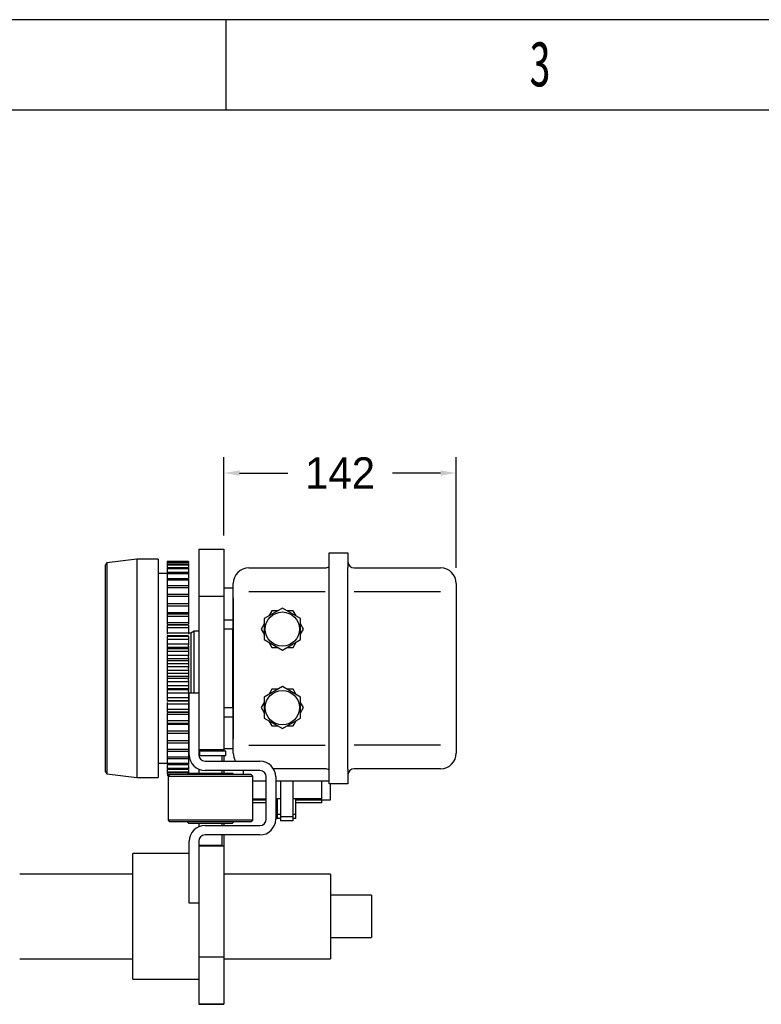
# Model space of a CAD drawing. Header units: millimetres. Extents: x 4495 to 7924, y 3906 to 6331.
# Tile 39 of 40: x 6579 to 7051, y 5704 to 6331. Entities that reach past the tile are written whole.
import ezdxf

# ---------------------------------------------------------------- set-up
doc = ezdxf.new("R2010")
doc.units = ezdxf.units.MM
doc.styles.add('样式 1', font='SimSun.ttf', dxfattribs={"width": 0.7, "height": 2.5})
doc.dimstyles.get("Standard").update_dxf_attribs({"dimtxt": 20, "dimasz": 10, "dimexe": 10, "dimexo": 10, "dimgap": 10, "dimtad": 0, "dimtih": 1, "dimtoh": 1, "dimdsep": 46, "dimtxsty": 'Standard', "dimcen": 0.09, "dimadec": 0, "dimazin": 0, "dimtfac": 1, "dimtofl": 0, "dimtmove": 0, "dimatfit": 3, "dimfxl": 0, "dimtolj": 1, "dimtzin": 0, "dimarcsym": 0})

# ---------------------------------------------------------------- blocks, each defined once
blk = doc.blocks.new('图框')
at = {"lineweight": -3}
for p, q in [((2267.32, 1603.15), (0, 1603.15)), ((1464.79, 1564.98), (1464.79, 1603.15)), ((2229.15, 1564.98), (38.17, 1564.98))]:
    blk.add_line(p, q, dxfattribs=at)
at = {"lineweight": -3, "insert": (1592.48, 1594.15), "char_height": 19.0852, "width": 7.9804, "attachment_point": 1, "style": '样式 1'}
blk.add_mtext('{\\fSimSun|b0|i0|c134|p2;3}', dxfattribs=at)
blk = doc.blocks.new('*D12')
at = {"color": 0, "lineweight": -2}
for p, q in [((6709.25, 6002.38), (6709.25, 6052.23)), ((6857.25, 5981.8), (6857.25, 6052.23)), ((6719.25, 6042.23), (6749.91, 6042.23)), ((6847.25, 6042.23), (6816.58, 6042.23))]:
    blk.add_line(p, q, dxfattribs=at)
at = {"color": 0, "lineweight": 18}
for points in [[(6719.25, 6043.9), (6719.25, 6040.57), (6709.25, 6042.23)], [(6847.25, 6043.9), (6847.25, 6040.57), (6857.25, 6042.23)]]:
    blk.add_solid(points, dxfattribs=at)
at = {"layer": 'Defpoints', "color": 0, "lineweight": 18}
for p in [(6709.25, 6042.23), (6709.25, 5992.38), (6857.25, 5971.8)]:
    blk.add_point(p, dxfattribs=at)
at = {"color": 0, "lineweight": 18, "insert": (6783.25, 6042.23), "char_height": 20, "attachment_point": 5}
blk.add_mtext('\\A1;142', dxfattribs=at)

msp = doc.modelspace()

# ---------------------------------------------------------------- linework, layer by layer
for p, q in [((6693.248, 5993.804), (6709.248, 5993.804)), ((6693.248, 5993.804), (6693.248, 5992.379)), ((6693.248, 5993.804), (6709.248, 5993.804)), ((6693.248, 5992.379), (6693.248, 5966.717)), ((6709.248, 5993.804), (6709.248, 5992.379)), ((6709.248, 5992.379), (6709.248, 5966.717)), ((6776.248, 5991.304), (6788.248, 5991.304)), ((6776.248, 5982.054), (6776.248, 5991.304)), ((6776.248, 5991.304), (6788.248, 5991.304)), ((6788.248, 5991.304), (6788.248, 5982.054)), ((6634.84, 5984.928), (6633.848, 5983.804)), ((6633.848, 5851.804), (6633.848, 5983.804)), ((6653.848, 5987.304), (6634.84, 5984.928)), ((6634.84, 5984.928), (6634.84, 5850.68)), ((6667.448, 5987.304), (6653.848, 5987.304)), ((6653.848, 5987.304), (6653.848, 5848.304)), ((6667.448, 5987.304), (6667.448, 5848.304)), ((6686.748, 5985.804), (6673.248, 5985.804)), ((6673.248, 5985.798), (6686.748, 5985.798)), ((6673.248, 5985.448), (6686.748, 5985.448)), ((6673.248, 5985.228), (6686.748, 5985.228)), ((6673.248, 5984.183), (6686.748, 5984.183)), ((6673.248, 5983.747), (6686.748, 5983.747)), ((6673.248, 5978.304), (6667.448, 5978.304)), ((6673.248, 5982.021), (6686.748, 5982.021)), ((6673.248, 5981.373), (6686.748, 5981.373)), ((6673.248, 5978.991), (6686.748, 5978.991)), ((6673.248, 5978.14), (6686.748, 5978.14)), ((6725.248, 5981.804), (6773.748, 5981.804)), ((6725.248, 5981.804), (6773.748, 5981.804)), ((6776.248, 5853.554), (6776.248, 5982.054)), ((6788.248, 5853.554), (6788.248, 5982.054)), ((6792.248, 5981.804), (6847.248, 5981.804)), ((6792.248, 5981.804), (6847.248, 5981.804)), ((6673.248, 5975.132), (6686.748, 5975.132)), ((6673.248, 5974.092), (6686.748, 5974.092)), ((6715.248, 5962.662), (6715.248, 5971.804)), ((6857.248, 5971.804), (6857.248, 5962.675)), ((6857.248, 5971.804), (6857.248, 5962.662)), ((6673.248, 5970.499), (6686.748, 5970.499)), ((6673.248, 5969.282), (6686.748, 5969.282)), ((6673.248, 5965.153), (6686.748, 5965.153)), ((6693.248, 5966.717), (6693.248, 5958.142)), ((6715.248, 5968.804), (6709.248, 5968.804)), ((6709.248, 5966.717), (6709.248, 5958.142)), ((6725.248, 5966.804), (6773.748, 5966.804)), ((6792.248, 5966.804), (6847.248, 5966.804)), ((6673.248, 5963.775), (6686.748, 5963.775)), ((6673.248, 5959.167), (6686.748, 5959.167)), ((6693.248, 5963.804), (6709.248, 5963.804)), ((6715.248, 5962.662), (6715.248, 5872.946)), ((6715.248, 5872.946), (6715.248, 5962.662)), ((6857.248, 5962.662), (6857.248, 5872.946)), ((6673.248, 5957.648), (6686.748, 5957.648)), ((6673.248, 5953.328), (6686.748, 5953.328)), ((6673.248, 5952.621), (6686.748, 5952.621)), ((6693.248, 5958.142), (6693.248, 5875.804)), ((6709.248, 5958.142), (6709.248, 5875.804)), ((6746.548, 5956.199), (6734.948, 5949.502)), ((6739.793, 5954.504), (6737.883, 5951.196)), ((6743.613, 5954.504), (6739.793, 5954.504)), ((6758.148, 5949.502), (6746.548, 5956.199)), ((6753.303, 5954.504), (6749.483, 5954.504)), ((6755.213, 5951.196), (6753.303, 5954.504)), ((6673.248, 5950.981), (6686.748, 5950.981)), ((6673.248, 5947.048), (6686.748, 5947.048)), ((6709.248, 5948.804), (6715.248, 5948.804)), ((6734.948, 5946.113), (6733.038, 5942.804)), ((6734.948, 5949.502), (6734.948, 5936.107)), ((6758.148, 5936.107), (6758.148, 5949.502)), ((6760.058, 5942.804), (6758.148, 5946.113)), ((6686.748, 5945.608), (6673.248, 5945.608)), ((6673.248, 5945.605), (6686.748, 5945.605)), ((6673.248, 5943.866), (6686.748, 5943.866)), ((6673.248, 5940.373), (6686.748, 5940.373)), ((6688.248, 5940.304), (6686.748, 5940.304)), ((6690.248, 5941.404), (6688.248, 5940.304)), ((6688.248, 5940.304), (6688.248, 5917.804)), ((6693.248, 5941.404), (6690.248, 5941.404)), ((6690.248, 5917.804), (6690.248, 5941.404)), ((6714.748, 5942.804), (6709.248, 5942.804)), ((6714.748, 5942.804), (6714.748, 5892.804)), ((6733.038, 5942.804), (6734.948, 5939.496)), ((6758.148, 5939.496), (6760.058, 5942.804)), ((6686.748, 5938.439), (6673.248, 5938.439)), ((6673.248, 5938.212), (6686.748, 5938.212)), ((6673.248, 5936.398), (6686.748, 5936.398)), ((6673.248, 5933.392), (6686.748, 5933.392)), ((6734.948, 5936.107), (6746.548, 5929.41)), ((6737.883, 5934.413), (6739.793, 5931.104)), ((6746.548, 5929.41), (6758.148, 5936.107)), ((6753.303, 5931.104), (6755.213, 5934.413)), ((6673.248, 5932.619), (6673.248, 5931.833)), ((6673.248, 5931.269), (6686.748, 5931.269)), ((6673.248, 5930.544), (6686.748, 5930.544)), ((6673.248, 5928.679), (6686.748, 5928.679)), ((6686.748, 5931.833), (6686.748, 5932.619)), ((6739.793, 5931.104), (6743.613, 5931.104)), ((6749.483, 5931.104), (6753.303, 5931.104)), ((6673.248, 5926.2), (6686.748, 5926.2)), ((6673.248, 5925.465), (6673.248, 5924.663)), ((6673.248, 5924.033), (6686.748, 5924.033)), ((6673.248, 5922.703), (6686.748, 5922.703)), ((6673.248, 5920.812), (6686.748, 5920.812)), ((6686.748, 5924.663), (6686.748, 5925.465)), ((6673.248, 5918.895), (6686.748, 5918.895)), ((6673.248, 5918.208), (6673.248, 5917.401)), ((6673.248, 5916.714), (6686.748, 5916.714)), ((6673.248, 5914.796), (6686.748, 5914.796)), ((6686.748, 5917.401), (6686.748, 5918.208)), ((6688.248, 5917.804), (6688.248, 5902.204)), ((6690.248, 5902.204), (6690.248, 5917.804)), ((6673.248, 5912.905), (6686.748, 5912.905)), ((6673.248, 5911.575), (6686.748, 5911.575)), ((6673.248, 5910.945), (6673.248, 5910.144)), ((6673.248, 5909.408), (6686.748, 5909.408)), ((6686.748, 5910.144), (6686.748, 5910.945)), ((6673.248, 5906.93), (6686.748, 5906.93)), ((6673.248, 5905.065), (6686.748, 5905.065)), ((6673.248, 5904.34), (6686.748, 5904.34)), ((6673.248, 5903.776), (6673.248, 5902.99)), ((6673.248, 5902.217), (6686.748, 5902.217)), ((6686.748, 5902.99), (6686.748, 5903.776)), ((6687.248, 5902.204), (6693.248, 5902.204)), ((6687.248, 5862.704), (6687.248, 5902.204)), ((6746.548, 5906.199), (6734.948, 5899.502)), ((6739.793, 5904.504), (6737.883, 5901.196)), ((6743.613, 5904.504), (6739.793, 5904.504)), ((6758.148, 5899.502), (6746.548, 5906.199)), ((6753.303, 5904.504), (6749.483, 5904.504)), ((6755.213, 5901.196), (6753.303, 5904.504)), ((6673.248, 5899.211), (6686.748, 5899.211)), ((6673.248, 5897.396), (6686.748, 5897.396)), ((6673.248, 5897.17), (6686.748, 5897.17)), ((6734.948, 5896.113), (6733.038, 5892.804)), ((6734.948, 5899.502), (6734.948, 5886.107)), ((6758.148, 5886.107), (6758.148, 5899.502)), ((6760.058, 5892.804), (6758.148, 5896.113)), ((6673.248, 5895.236), (6686.748, 5895.236)), ((6673.248, 5891.743), (6686.748, 5891.743)), ((6673.248, 5890.004), (6686.748, 5890.004)), ((6673.248, 5890), (6686.748, 5890)), ((6686.748, 5895.304), (6687.248, 5895.304)), ((6709.248, 5892.804), (6714.748, 5892.804)), ((6733.038, 5892.804), (6734.948, 5889.496)), ((6758.148, 5889.496), (6760.058, 5892.804)), ((6673.248, 5888.561), (6686.748, 5888.561)), ((6673.248, 5884.628), (6686.748, 5884.628)), ((6715.248, 5886.804), (6709.248, 5886.804)), ((6734.948, 5886.107), (6746.548, 5879.41)), ((6737.883, 5884.413), (6739.793, 5881.104)), ((6746.548, 5879.41), (6758.148, 5886.107)), ((6753.303, 5881.104), (6755.213, 5884.413)), ((6673.248, 5882.987), (6686.748, 5882.987)), ((6673.248, 5882.28), (6686.748, 5882.28)), ((6673.248, 5877.961), (6686.748, 5877.961)), ((6739.793, 5881.104), (6743.613, 5881.104)), ((6749.483, 5881.104), (6753.303, 5881.104)), ((6673.248, 5876.442), (6686.748, 5876.442)), ((6673.248, 5871.833), (6686.748, 5871.833)), ((6693.248, 5875.804), (6693.248, 5866.639)), ((6709.248, 5875.804), (6709.248, 5865.804)), ((6715.248, 5863.804), (6715.248, 5872.946)), ((6715.248, 5863.804), (6715.248, 5872.934)), ((6857.248, 5872.946), (6857.248, 5863.804)), ((6673.248, 5870.456), (6686.748, 5870.456)), ((6673.248, 5866.327), (6686.748, 5866.327)), ((6673.248, 5865.11), (6686.748, 5865.11)), ((6693.248, 5866.64), (6693.248, 5862.704)), ((6709.248, 5865.804), (6693.248, 5865.804)), ((6693.248, 5865.804), (6709.248, 5865.804)), ((6710.598, 5865.103), (6693.798, 5865.103)), ((6693.798, 5865.103), (6693.798, 5862.103)), ((6709.248, 5866.804), (6715.248, 5866.804)), ((6709.248, 5865.804), (6709.248, 5865.103)), ((6710.598, 5862.103), (6710.598, 5865.103)), ((6725.248, 5868.804), (6773.748, 5868.804)), ((6847.248, 5868.804), (6792.248, 5868.804)), ((6673.248, 5861.517), (6686.748, 5861.517)), ((6673.248, 5860.476), (6686.748, 5860.476)), ((6693.298, 5862.103), (6693.298, 5862.074)), ((6693.798, 5862.103), (6693.298, 5862.103)), ((6710.598, 5862.103), (6693.798, 5862.103)), ((6697.248, 5858.704), (6732.248, 5858.704)), ((6708.098, 5858.704), (6708.098, 5862.103)), ((6709.248, 5862.103), (6709.248, 5858.704)), ((6633.848, 5851.804), (6634.84, 5850.68)), ((6667.448, 5857.304), (6673.248, 5857.304)), ((6673.248, 5857.468), (6686.748, 5857.468)), ((6673.248, 5856.618), (6686.748, 5856.618)), ((6673.248, 5854.235), (6686.748, 5854.235)), ((6673.248, 5853.588), (6686.748, 5853.588)), ((6673.248, 5851.862), (6686.748, 5851.862)), ((6693.248, 5853.539), (6693.248, 5851.103)), ((6693.298, 5853.517), (6693.298, 5851.103)), ((6732.248, 5852.704), (6697.248, 5852.704)), ((6708.098, 5851.103), (6708.098, 5852.704)), ((6709.248, 5852.704), (6709.248, 5851.103)), ((6721.598, 5852.704), (6721.598, 5850.203)), ((6721.748, 5850.203), (6721.748, 5852.704)), ((6721.748, 5850.203), (6721.748, 5852.704)), ((6773.748, 5853.804), (6740.85, 5853.804)), ((6773.748, 5853.804), (6740.85, 5853.804)), ((6776.248, 5844.304), (6776.248, 5853.554)), ((6788.248, 5853.554), (6788.248, 5844.304)), ((6847.248, 5853.804), (6792.248, 5853.804)), ((6847.248, 5853.804), (6792.248, 5853.804)), ((6634.84, 5850.68), (6653.848, 5848.304)), ((6653.848, 5848.304), (6667.448, 5848.304)), ((6673.248, 5851.425), (6686.748, 5851.425)), ((6673.248, 5850.381), (6685.975, 5850.381)), ((6673.248, 5850.161), (6674.655, 5850.161)), ((6673.248, 5849.811), (6674.305, 5849.811)), ((6673.248, 5849.804), (6674.299, 5849.804)), ((6674.698, 5850.203), (6673.698, 5849.203)), ((6673.698, 5849.203), (6673.698, 5821.003)), ((6673.698, 5849.203), (6700.698, 5849.203)), ((6726.698, 5850.203), (6674.698, 5850.203)), ((6686.698, 5851.103), (6685.798, 5850.203)), ((6686.698, 5851.103), (6714.698, 5851.103)), ((6700.698, 5849.203), (6727.698, 5849.203)), ((6715.598, 5850.203), (6714.698, 5851.103)), ((6727.698, 5849.203), (6726.698, 5850.203)), ((6727.698, 5821.003), (6727.698, 5849.203)), ((6736.247, 5846.004), (6727.698, 5846.004)), ((6736.248, 5821.704), (6736.248, 5848.704)), ((6742.248, 5848.704), (6742.248, 5821.704)), ((6745.248, 5846.004), (6742.248, 5846.004)), ((6745.248, 5846.004), (6745.248, 5823.204)), ((6753.248, 5846.004), (6745.248, 5846.004)), ((6771.748, 5846.004), (6753.248, 5846.004)), ((6753.248, 5846.004), (6753.248, 5823.204)), ((6771.748, 5834.604), (6771.748, 5846.004)), ((6776.248, 5846.004), (6771.748, 5846.004)), ((6788.248, 5844.304), (6776.248, 5844.304)), ((6788.248, 5844.304), (6776.248, 5844.304)), ((6776.898, 5844.304), (6776.898, 5833.804)), ((6727.697, 5834.604), (6736.247, 5834.604)), ((6736.248, 5833.804), (6727.698, 5833.804)), ((6742.247, 5834.604), (6743.448, 5834.604)), ((6744.531, 5834.604), (6743.448, 5834.604)), ((6743.448, 5824.604), (6743.448, 5834.604)), ((6745.248, 5834.604), (6744.531, 5834.604)), ((6753.965, 5834.604), (6753.248, 5834.604)), ((6755.048, 5834.604), (6753.965, 5834.604)), ((6776.898, 5833.804), (6755.047, 5833.804)), ((6755.048, 5824.604), (6755.048, 5834.604)), ((6771.748, 5834.604), (6755.048, 5834.604)), ((6771.748, 5832.104), (6771.748, 5833.804)), ((6736.247, 5832.104), (6727.697, 5832.104)), ((6771.748, 5832.104), (6755.048, 5832.104)), ((6673.698, 5821.003), (6674.698, 5820.003)), ((6700.698, 5821.003), (6673.698, 5821.003)), ((6727.698, 5821.003), (6700.698, 5821.003)), ((6726.698, 5820.003), (6727.698, 5821.003)), ((6743.448, 5824.604), (6742.248, 5824.604)), ((6743.448, 5822.104), (6742.248, 5822.104)), ((6743.448, 5822.104), (6743.448, 5824.605)), ((6745.248, 5824.604), (6743.448, 5824.604)), ((6745.248, 5822.104), (6743.448, 5822.104)), ((6745.248, 5823.205), (6745.248, 5820.704)), ((6753.248, 5823.204), (6745.248, 5823.204)), ((6753.248, 5820.704), (6745.248, 5820.704)), ((6755.048, 5824.604), (6753.248, 5824.604)), ((6753.248, 5823.205), (6753.248, 5820.704)), ((6755.048, 5822.104), (6753.248, 5822.104)), ((6755.048, 5822.104), (6755.048, 5824.605)), ((6726.698, 5820.003), (6674.698, 5820.003)), ((6685.798, 5820.003), (6686.698, 5819.103)), ((6686.698, 5819.103), (6714.698, 5819.103)), ((6693.248, 5819.104), (6693.248, 5816.87)), ((6693.298, 5819.104), (6693.298, 5816.892)), ((6697.248, 5817.704), (6732.248, 5817.704)), ((6708.098, 5817.705), (6708.098, 5819.104)), ((6709.248, 5819.104), (6709.248, 5817.704)), ((6714.698, 5819.103), (6715.598, 5820.003)), ((6693.298, 5808.335), (6693.298, 5805.103)), ((6732.248, 5811.704), (6697.248, 5811.704)), ((6708.098, 5805.103), (6708.098, 5811.705)), ((6709.248, 5811.704), (6709.248, 5804.804)), ((6687.248, 5768.204), (6687.248, 5807.704)), ((6693.248, 5807.704), (6693.248, 5803.969)), ((6693.248, 5804.804), (6709.248, 5804.804)), ((6693.248, 5804.804), (6709.248, 5804.804)), ((6693.248, 5803.969), (6693.248, 5794.804)), ((6693.298, 5805.103), (6708.098, 5805.103)), ((6709.248, 5804.804), (6709.248, 5794.804)), ((6687.248, 5799.804), (6651.248, 5799.804)), ((6651.248, 5719.804), (6651.248, 5799.804)), ((6693.248, 5794.804), (6693.248, 5739.466)), ((6709.248, 5794.804), (6709.248, 5739.466)), ((6651.248, 5786.804), (6579.252, 5786.804)), ((6777.248, 5786.804), (6709.244, 5786.804)), ((6777.248, 5786.804), (6777.248, 5732.804)), ((6803.248, 5773.304), (6777.248, 5773.304)), ((6803.248, 5773.304), (6803.248, 5759.804)), ((6693.248, 5768.204), (6687.248, 5768.204)), ((6803.248, 5759.804), (6803.248, 5746.304)), ((6777.248, 5746.304), (6803.248, 5746.304)), ((6693.248, 5739.466), (6693.248, 5730.891)), ((6709.248, 5739.466), (6709.248, 5730.891)), ((6579.252, 5732.804), (6651.248, 5732.804)), ((6709.248, 5733.804), (6693.248, 5733.804)), ((6709.244, 5732.804), (6777.248, 5732.804)), ((6693.248, 5730.891), (6693.248, 5705.229)), ((6709.248, 5730.891), (6709.248, 5705.229)), ((6651.248, 5719.804), (6693.248, 5719.804)), ((6693.248, 5705.229), (6693.248, 5703.804)), ((6709.248, 5703.804), (6693.248, 5703.804)), ((6693.248, 5703.804), (6709.248, 5703.804)), ((6709.248, 5705.229), (6709.248, 5703.804))]:
    msp.add_line(p, q)
for centre in [(6746.548, 5942.804), (6746.548, 5942.804), (6746.548, 5892.804), (6746.548, 5892.804)]:
    msp.add_circle(centre, 10.9)
for centre, radius, start, end in [((6792.248, 5985.804), 4, 180, 270), ((6725.248, 5971.804), 10, 90, 180), ((6773.748, 5985.804), 4, 270, 308.683131), ((6847.248, 5971.804), 10, 0, 90), ((6697.248, 5862.704), 10, 180, 270), ((6697.248, 5862.704), 4, 180, 270), ((6725.248, 5863.804), 10, 180, 210.66469), ((6732.248, 5848.704), 10, 0, 90), ((6847.248, 5863.804), 10, 270, 0), ((6732.248, 5848.704), 4, 0, 90), ((6773.748, 5849.804), 4, 51.316869, 90), ((6792.248, 5849.804), 4, 90, 180), ((6732.248, 5821.704), 10, 270, 0), ((6732.248, 5821.704), 4, 270, 0), ((6697.248, 5807.704), 10, 90, 180), ((6697.248, 5807.704), 4, 90, 180)]:
    msp.add_arc(centre, radius, start, end)
for points in [[(6673.248, 5985.798), (6673.248, 5985.738), (6673.248, 5985.677), (6673.248, 5985.617)], [(6673.248, 5985.448), (6673.248, 5985.383), (6673.248, 5985.31), (6673.248, 5985.228)], [(6673.248, 5985.228), (6673.248, 5984.946), (6673.248, 5984.663), (6673.248, 5984.378)], [(6673.248, 5984.183), (6673.248, 5984.046), (6673.248, 5983.901), (6673.248, 5983.747)], [(6673.248, 5983.747), (6673.248, 5983.293), (6673.248, 5982.838), (6673.248, 5982.38)], [(6686.748, 5985.798), (6686.748, 5985.738), (6686.748, 5985.677), (6686.748, 5985.617)], [(6686.748, 5985.448), (6686.748, 5985.383), (6686.748, 5985.31), (6686.748, 5985.228)], [(6686.748, 5985.228), (6686.748, 5985.001), (6686.748, 5984.774), (6686.748, 5984.545)], [(6686.748, 5984.183), (6686.748, 5984.046), (6686.748, 5983.901), (6686.748, 5983.747)], [(6686.748, 5983.747), (6686.748, 5983.293), (6686.748, 5982.838), (6686.748, 5982.38)], [(6673.248, 5982.021), (6673.248, 5981.814), (6673.248, 5981.598), (6673.248, 5981.373)], [(6673.248, 5981.373), (6673.248, 5980.69), (6673.248, 5980.004), (6673.248, 5979.318)], [(6673.248, 5978.991), (6673.248, 5978.715), (6673.248, 5978.432), (6673.248, 5978.14)], [(6686.748, 5982.021), (6686.748, 5981.814), (6686.748, 5981.598), (6686.748, 5981.373)], [(6686.748, 5981.373), (6686.748, 5980.69), (6686.748, 5980.004), (6686.748, 5979.318)], [(6686.748, 5978.991), (6686.748, 5978.715), (6686.748, 5978.432), (6686.748, 5978.14)], [(6673.248, 5975.132), (6673.248, 5974.793), (6673.248, 5974.446), (6673.248, 5974.092)], [(6686.748, 5975.132), (6686.748, 5974.793), (6686.748, 5974.446), (6686.748, 5974.092)], [(6673.248, 5970.499), (6673.248, 5970.1), (6673.248, 5969.694), (6673.248, 5969.282)], [(6673.248, 5965.153), (6673.248, 5964.7), (6673.248, 5964.241), (6673.248, 5963.775)], [(6686.748, 5970.499), (6686.748, 5970.1), (6686.748, 5969.694), (6686.748, 5969.282)], [(6686.748, 5965.153), (6686.748, 5964.7), (6686.748, 5964.241), (6686.748, 5963.775)], [(6673.248, 5959.167), (6673.248, 5958.666), (6673.248, 5958.159), (6673.248, 5957.648)], [(6686.748, 5959.167), (6686.748, 5958.666), (6686.748, 5958.159), (6686.748, 5957.648)], [(6673.248, 5952.621), (6673.248, 5952.079), (6673.248, 5951.532), (6673.248, 5950.981)], [(6686.748, 5952.621), (6686.748, 5952.079), (6686.748, 5951.532), (6686.748, 5950.981)], [(6673.248, 5945.605), (6673.248, 5945.029), (6673.248, 5944.449), (6673.248, 5943.866)], [(6686.748, 5945.605), (6686.748, 5945.029), (6686.748, 5944.449), (6686.748, 5943.866)], [(6673.248, 5938.212), (6673.248, 5937.61), (6673.248, 5937.005), (6673.248, 5936.398)], [(6686.748, 5938.212), (6686.748, 5937.61), (6686.748, 5937.005), (6686.748, 5936.398)], [(6673.248, 5930.544), (6673.248, 5929.924), (6673.248, 5929.302), (6673.248, 5928.679)], [(6686.748, 5930.544), (6686.748, 5929.924), (6686.748, 5929.302), (6686.748, 5928.679)], [(6673.248, 5922.703), (6673.248, 5922.074), (6673.248, 5921.443), (6673.248, 5920.812)], [(6686.748, 5922.703), (6686.748, 5922.074), (6686.748, 5921.443), (6686.748, 5920.812)], [(6673.248, 5914.796), (6673.248, 5914.166), (6673.248, 5913.535), (6673.248, 5912.905)], [(6686.748, 5914.796), (6686.748, 5914.166), (6686.748, 5913.535), (6686.748, 5912.905)], [(6673.248, 5906.93), (6673.248, 5906.307), (6673.248, 5905.685), (6673.248, 5905.065)], [(6686.748, 5906.93), (6686.748, 5906.307), (6686.748, 5905.685), (6686.748, 5905.065)], [(6673.248, 5899.211), (6673.248, 5898.604), (6673.248, 5897.999), (6673.248, 5897.396)], [(6686.748, 5899.211), (6686.748, 5898.604), (6686.748, 5897.999), (6686.748, 5897.396)], [(6673.248, 5891.743), (6673.248, 5891.16), (6673.248, 5890.58), (6673.248, 5890.004)], [(6686.748, 5891.743), (6686.748, 5891.16), (6686.748, 5890.58), (6686.748, 5890.004)], [(6673.248, 5884.628), (6673.248, 5884.077), (6673.248, 5883.53), (6673.248, 5882.987)], [(6686.748, 5884.628), (6686.748, 5884.077), (6686.748, 5883.53), (6686.748, 5882.987)], [(6673.248, 5877.961), (6673.248, 5877.45), (6673.248, 5876.943), (6673.248, 5876.442)], [(6686.748, 5877.961), (6686.748, 5877.45), (6686.748, 5876.943), (6686.748, 5876.442)], [(6673.248, 5871.833), (6673.248, 5871.368), (6673.248, 5870.909), (6673.248, 5870.456)], [(6686.748, 5871.833), (6686.748, 5871.368), (6686.748, 5870.909), (6686.748, 5870.456)], [(6673.248, 5866.327), (6673.248, 5865.915), (6673.248, 5865.509), (6673.248, 5865.11)], [(6686.748, 5866.327), (6686.748, 5865.915), (6686.748, 5865.509), (6686.748, 5865.11)], [(6673.248, 5861.517), (6673.248, 5861.163), (6673.248, 5860.816), (6673.248, 5860.476)], [(6686.748, 5861.517), (6686.748, 5861.163), (6686.748, 5860.816), (6686.748, 5860.476)], [(6686.748, 5860.096), (6686.748, 5859.225), (6686.748, 5858.347), (6686.748, 5857.468)], [(6673.248, 5857.468), (6673.248, 5857.177), (6673.248, 5856.894), (6673.248, 5856.618)], [(6673.248, 5855.962), (6673.248, 5855.386), (6673.248, 5854.81), (6673.248, 5854.235)], [(6673.248, 5854.235), (6673.248, 5854.011), (6673.248, 5853.795), (6673.248, 5853.588)], [(6673.248, 5853.201), (6673.248, 5852.753), (6673.248, 5852.306), (6673.248, 5851.862)], [(6673.248, 5851.862), (6673.248, 5851.708), (6673.248, 5851.562), (6673.248, 5851.425)], [(6686.748, 5857.468), (6686.748, 5857.177), (6686.748, 5856.894), (6686.748, 5856.618)], [(6686.748, 5855.962), (6686.748, 5855.386), (6686.748, 5854.81), (6686.748, 5854.235)], [(6686.748, 5854.235), (6686.748, 5854.011), (6686.748, 5853.795), (6686.748, 5853.588)], [(6686.748, 5853.201), (6686.748, 5852.753), (6686.748, 5852.306), (6686.748, 5851.862)], [(6686.748, 5851.862), (6686.748, 5851.708), (6686.748, 5851.562), (6686.748, 5851.425)], [(6673.248, 5851.036), (6673.248, 5850.817), (6673.248, 5850.598), (6673.248, 5850.381)]]:
    msp.add_open_spline(points, degree=3)
for points, knots in [([(6673.248, 5978.14), (6673.248, 5977.255), (6673.248, 5976.275), (6673.248, 5975.304), (6673.248, 5975.209)], [0, 0, 0, 0, 0.9020184, 1, 1, 1, 1]), ([(6686.748, 5978.14), (6686.748, 5977.255), (6686.748, 5976.333), (6686.748, 5975.42), (6686.748, 5975.383)], [0, 0, 0, 0, 0.9592612, 1, 1, 1, 1]), ([(6673.248, 5974.092), (6673.248, 5973.217), (6673.248, 5972.07), (6673.248, 5970.946), (6673.248, 5970.676)], [0, 0, 0, 0, 0.7578628, 1, 1, 1, 1]), ([(6686.748, 5974.092), (6686.748, 5973.217), (6686.748, 5972.07), (6686.748, 5970.946), (6686.748, 5970.676)], [0, 0, 0, 0, 0.7578628, 1, 1, 1, 1]), ([(6673.248, 5969.282), (6673.248, 5968.429), (6673.248, 5967.165), (6673.248, 5965.869), (6673.248, 5965.395), (6673.248, 5965.321)], [0, 0, 0, 0, 0.627488, 0.9412319, 1, 1, 1, 1]), ([(6686.748, 5969.282), (6686.748, 5968.429), (6686.748, 5967.165), (6686.748, 5965.869), (6686.748, 5965.395), (6686.748, 5965.321)], [0, 0, 0, 0, 0.627488, 0.9412319, 1, 1, 1, 1]), ([(6673.248, 5963.775), (6673.248, 5962.956), (6673.248, 5961.75), (6673.248, 5960.216), (6673.248, 5959.482), (6673.248, 5959.128)], [0, 0, 0, 0, 0.5, 0.75, 1, 1, 1, 1]), ([(6686.748, 5963.775), (6686.748, 5962.956), (6686.748, 5961.75), (6686.748, 5960.216), (6686.748, 5959.482), (6686.748, 5959.128)], [0, 0, 0, 0, 0.5, 0.75, 1, 1, 1, 1]), ([(6673.248, 5957.648), (6673.248, 5956.873), (6673.248, 5955.741), (6673.248, 5954.32), (6673.248, 5953.649), (6673.248, 5953.328)], [0, 0, 0, 0, 0.5, 0.75, 1, 1, 1, 1]), ([(6673.248, 5953.328), (6673.248, 5953.297), (6673.248, 5953.232), (6673.248, 5953.096), (6673.248, 5952.916), (6673.248, 5952.734), (6673.248, 5952.598), (6673.248, 5952.535), (6673.248, 5952.505)], [0, 0, 0, 0, 0.125, 0.25, 0.5, 0.75, 0.875, 1, 1, 1, 1]), ([(6686.748, 5957.648), (6686.748, 5956.873), (6686.748, 5955.741), (6686.748, 5954.32), (6686.748, 5953.649), (6686.748, 5953.328)], [0, 0, 0, 0, 0.5, 0.75, 1, 1, 1, 1]), ([(6686.748, 5953.328), (6686.748, 5953.297), (6686.748, 5953.232), (6686.748, 5953.096), (6686.748, 5952.916), (6686.748, 5952.734), (6686.748, 5952.598), (6686.748, 5952.535), (6686.748, 5952.505)], [0, 0, 0, 0, 0.125, 0.25, 0.5, 0.75, 0.875, 1, 1, 1, 1]), ([(6673.248, 5950.981), (6673.248, 5950.262), (6673.248, 5949.218), (6673.248, 5947.93), (6673.248, 5947.331), (6673.248, 5947.048)], [0, 0, 0, 0, 0.5, 0.75, 1, 1, 1, 1]), ([(6673.248, 5947.048), (6673.248, 5947.019), (6673.248, 5946.958), (6673.248, 5946.829), (6673.248, 5946.654), (6673.248, 5946.471), (6673.248, 5946.33), (6673.248, 5946.263), (6673.248, 5946.23)], [0, 0, 0, 0, 0.125, 0.25, 0.5, 0.75, 0.875, 1, 1, 1, 1]), ([(6686.748, 5950.981), (6686.748, 5950.262), (6686.748, 5949.218), (6686.748, 5947.93), (6686.748, 5947.331), (6686.748, 5947.048)], [0, 0, 0, 0, 0.5, 0.75, 1, 1, 1, 1]), ([(6686.748, 5947.048), (6686.748, 5947.019), (6686.748, 5946.958), (6686.748, 5946.829), (6686.748, 5946.654), (6686.748, 5946.471), (6686.748, 5946.33), (6686.748, 5946.263), (6686.748, 5946.23)], [0, 0, 0, 0, 0.125, 0.25, 0.5, 0.75, 0.875, 1, 1, 1, 1]), ([(6673.248, 5943.866), (6673.248, 5943.212), (6673.248, 5942.271), (6673.248, 5941.133), (6673.248, 5940.614), (6673.248, 5940.373)], [0, 0, 0, 0, 0.5, 0.75, 1, 1, 1, 1]), ([(6673.248, 5940.373), (6673.248, 5940.346), (6673.248, 5940.29), (6673.248, 5940.169), (6673.248, 5940.001), (6673.248, 5939.819), (6673.248, 5939.675), (6673.248, 5939.606), (6673.248, 5939.572)], [0, 0, 0, 0, 0.125, 0.25, 0.5, 0.75, 0.875, 1, 1, 1, 1]), ([(6686.748, 5943.866), (6686.748, 5943.212), (6686.748, 5942.271), (6686.748, 5941.133), (6686.748, 5940.614), (6686.748, 5940.373)], [0, 0, 0, 0, 0.5, 0.75, 1, 1, 1, 1]), ([(6686.748, 5940.373), (6686.748, 5940.346), (6686.748, 5940.29), (6686.748, 5940.169), (6686.748, 5940.001), (6686.748, 5939.819), (6686.748, 5939.675), (6686.748, 5939.606), (6686.748, 5939.572)], [0, 0, 0, 0, 0.125, 0.25, 0.5, 0.75, 0.875, 1, 1, 1, 1]), ([(6673.248, 5936.398), (6673.248, 5935.818), (6673.248, 5934.993), (6673.248, 5934.021), (6673.248, 5933.588), (6673.248, 5933.392)], [0, 0, 0, 0, 0.5, 0.75, 1, 1, 1, 1]), ([(6673.248, 5933.392), (6673.248, 5933.368), (6673.248, 5933.318), (6673.248, 5933.207), (6673.248, 5933.049), (6673.248, 5932.87), (6673.248, 5932.725), (6673.248, 5932.654), (6673.248, 5932.619)], [0, 0, 0, 0, 0.125, 0.25, 0.5, 0.75, 0.875, 1, 1, 1, 1]), ([(6686.748, 5936.398), (6686.748, 5935.818), (6686.748, 5934.993), (6686.748, 5934.021), (6686.748, 5933.588), (6686.748, 5933.392)], [0, 0, 0, 0, 0.5, 0.75, 1, 1, 1, 1]), ([(6686.748, 5933.392), (6686.748, 5933.368), (6686.748, 5933.318), (6686.748, 5933.207), (6686.748, 5933.049), (6686.748, 5932.87), (6686.748, 5932.725), (6686.748, 5932.654), (6686.748, 5932.619)], [0, 0, 0, 0, 0.125, 0.25, 0.5, 0.75, 0.875, 1, 1, 1, 1]), ([(6673.248, 5931.833), (6673.248, 5931.798), (6673.248, 5931.729), (6673.248, 5931.599), (6673.248, 5931.458), (6673.248, 5931.356), (6673.248, 5931.299), (6673.248, 5931.278), (6673.248, 5931.269)], [0, 0, 0, 0, 0.125, 0.25, 0.5, 0.75, 0.875, 1, 1, 1, 1]), ([(6673.248, 5931.269), (6673.248, 5931.272), (6673.248, 5931.233), (6673.248, 5931.03), (6673.248, 5930.762), (6673.248, 5930.544)], [0, 0, 0, 0, 0.25, 0.5, 1, 1, 1, 1]), ([(6673.248, 5928.679), (6673.248, 5928.18), (6673.248, 5927.482), (6673.248, 5926.689), (6673.248, 5926.349), (6673.248, 5926.2)], [0, 0, 0, 0, 0.5, 0.75, 1, 1, 1, 1]), ([(6686.748, 5931.833), (6686.748, 5931.798), (6686.748, 5931.729), (6686.748, 5931.599), (6686.748, 5931.458), (6686.748, 5931.356), (6686.748, 5931.299), (6686.748, 5931.278), (6686.748, 5931.269)], [0, 0, 0, 0, 0.125, 0.25, 0.5, 0.75, 0.875, 1, 1, 1, 1]), ([(6686.748, 5931.269), (6686.748, 5931.272), (6686.748, 5931.233), (6686.748, 5931.03), (6686.748, 5930.762), (6686.748, 5930.544)], [0, 0, 0, 0, 0.25, 0.5, 1, 1, 1, 1]), ([(6686.748, 5928.679), (6686.748, 5928.18), (6686.748, 5927.482), (6686.748, 5926.689), (6686.748, 5926.349), (6686.748, 5926.2)], [0, 0, 0, 0, 0.5, 0.75, 1, 1, 1, 1]), ([(6673.248, 5926.2), (6673.248, 5926.18), (6673.248, 5926.136), (6673.248, 5926.037), (6673.248, 5925.89), (6673.248, 5925.718), (6673.248, 5925.573), (6673.248, 5925.501), (6673.248, 5925.465)], [0, 0, 0, 0, 0.125, 0.25, 0.5, 0.75, 0.875, 1, 1, 1, 1]), ([(6673.248, 5924.663), (6673.248, 5924.627), (6673.248, 5924.556), (6673.248, 5924.419), (6673.248, 5924.266), (6673.248, 5924.148), (6673.248, 5924.076), (6673.248, 5924.046), (6673.248, 5924.033)], [0, 0, 0, 0, 0.125, 0.25, 0.5, 0.75, 0.875, 1, 1, 1, 1]), ([(6673.248, 5924.033), (6673.248, 5923.984), (6673.248, 5923.843), (6673.248, 5923.437), (6673.248, 5923.019), (6673.248, 5922.703)], [0, 0, 0, 0, 0.25, 0.5, 1, 1, 1, 1]), ([(6673.248, 5920.812), (6673.248, 5920.402), (6673.248, 5919.841), (6673.248, 5919.237), (6673.248, 5918.995), (6673.248, 5918.895)], [0, 0, 0, 0, 0.5, 0.75, 1, 1, 1, 1]), ([(6686.748, 5926.2), (6686.748, 5926.18), (6686.748, 5926.136), (6686.748, 5926.037), (6686.748, 5925.89), (6686.748, 5925.718), (6686.748, 5925.573), (6686.748, 5925.501), (6686.748, 5925.465)], [0, 0, 0, 0, 0.125, 0.25, 0.5, 0.75, 0.875, 1, 1, 1, 1]), ([(6686.748, 5924.663), (6686.748, 5924.627), (6686.748, 5924.556), (6686.748, 5924.419), (6686.748, 5924.266), (6686.748, 5924.148), (6686.748, 5924.076), (6686.748, 5924.046), (6686.748, 5924.033)], [0, 0, 0, 0, 0.125, 0.25, 0.5, 0.75, 0.875, 1, 1, 1, 1]), ([(6686.748, 5924.033), (6686.748, 5923.984), (6686.748, 5923.843), (6686.748, 5923.437), (6686.748, 5923.019), (6686.748, 5922.703)], [0, 0, 0, 0, 0.25, 0.5, 1, 1, 1, 1]), ([(6686.748, 5920.812), (6686.748, 5920.402), (6686.748, 5919.841), (6686.748, 5919.237), (6686.748, 5918.995), (6686.748, 5918.895)], [0, 0, 0, 0, 0.5, 0.75, 1, 1, 1, 1]), ([(6673.248, 5918.895), (6673.248, 5918.878), (6673.248, 5918.842), (6673.248, 5918.756), (6673.248, 5918.622), (6673.248, 5918.458), (6673.248, 5918.316), (6673.248, 5918.244), (6673.248, 5918.208)], [0, 0, 0, 0, 0.125, 0.25, 0.5, 0.75, 0.875, 1, 1, 1, 1]), ([(6673.248, 5917.401), (6673.248, 5917.365), (6673.248, 5917.292), (6673.248, 5917.151), (6673.248, 5916.987), (6673.248, 5916.853), (6673.248, 5916.767), (6673.248, 5916.73), (6673.248, 5916.714)], [0, 0, 0, 0, 0.125, 0.25, 0.5, 0.75, 0.875, 1, 1, 1, 1]), ([(6673.248, 5916.714), (6673.248, 5916.614), (6673.248, 5916.372), (6673.248, 5915.768), (6673.248, 5915.206), (6673.248, 5914.796)], [0, 0, 0, 0, 0.25, 0.5, 1, 1, 1, 1]), ([(6686.748, 5918.895), (6686.748, 5918.878), (6686.748, 5918.842), (6686.748, 5918.756), (6686.748, 5918.622), (6686.748, 5918.458), (6686.748, 5918.316), (6686.748, 5918.244), (6686.748, 5918.208)], [0, 0, 0, 0, 0.125, 0.25, 0.5, 0.75, 0.875, 1, 1, 1, 1]), ([(6686.748, 5917.401), (6686.748, 5917.365), (6686.748, 5917.292), (6686.748, 5917.151), (6686.748, 5916.987), (6686.748, 5916.853), (6686.748, 5916.767), (6686.748, 5916.73), (6686.748, 5916.714)], [0, 0, 0, 0, 0.125, 0.25, 0.5, 0.75, 0.875, 1, 1, 1, 1]), ([(6686.748, 5916.714), (6686.748, 5916.614), (6686.748, 5916.372), (6686.748, 5915.768), (6686.748, 5915.206), (6686.748, 5914.796)], [0, 0, 0, 0, 0.25, 0.5, 1, 1, 1, 1]), ([(6673.248, 5912.905), (6673.248, 5912.589), (6673.248, 5912.172), (6673.248, 5911.765), (6673.248, 5911.624), (6673.248, 5911.575)], [0, 0, 0, 0, 0.5, 0.75, 1, 1, 1, 1]), ([(6673.248, 5911.575), (6673.248, 5911.562), (6673.248, 5911.533), (6673.248, 5911.461), (6673.248, 5911.343), (6673.248, 5911.189), (6673.248, 5911.053), (6673.248, 5910.981), (6673.248, 5910.945)], [0, 0, 0, 0, 0.125, 0.25, 0.5, 0.75, 0.875, 1, 1, 1, 1]), ([(6673.248, 5910.144), (6673.248, 5910.108), (6673.248, 5910.035), (6673.248, 5909.891), (6673.248, 5909.719), (6673.248, 5909.572), (6673.248, 5909.473), (6673.248, 5909.429), (6673.248, 5909.408)], [0, 0, 0, 0, 0.125, 0.25, 0.5, 0.75, 0.875, 1, 1, 1, 1]), ([(6673.248, 5909.408), (6673.248, 5909.259), (6673.248, 5908.92), (6673.248, 5908.127), (6673.248, 5907.429), (6673.248, 5906.93)], [0, 0, 0, 0, 0.25, 0.5, 1, 1, 1, 1]), ([(6686.748, 5912.905), (6686.748, 5912.589), (6686.748, 5912.172), (6686.748, 5911.765), (6686.748, 5911.624), (6686.748, 5911.575)], [0, 0, 0, 0, 0.5, 0.75, 1, 1, 1, 1]), ([(6686.748, 5911.575), (6686.748, 5911.562), (6686.748, 5911.533), (6686.748, 5911.461), (6686.748, 5911.343), (6686.748, 5911.189), (6686.748, 5911.053), (6686.748, 5910.981), (6686.748, 5910.945)], [0, 0, 0, 0, 0.125, 0.25, 0.5, 0.75, 0.875, 1, 1, 1, 1]), ([(6686.748, 5910.144), (6686.748, 5910.108), (6686.748, 5910.035), (6686.748, 5909.891), (6686.748, 5909.719), (6686.748, 5909.572), (6686.748, 5909.473), (6686.748, 5909.429), (6686.748, 5909.408)], [0, 0, 0, 0, 0.125, 0.25, 0.5, 0.75, 0.875, 1, 1, 1, 1]), ([(6686.748, 5909.408), (6686.748, 5909.259), (6686.748, 5908.92), (6686.748, 5908.127), (6686.748, 5907.429), (6686.748, 5906.93)], [0, 0, 0, 0, 0.25, 0.5, 1, 1, 1, 1]), ([(6673.248, 5905.065), (6673.248, 5904.847), (6673.248, 5904.579), (6673.248, 5904.376), (6673.248, 5904.337), (6673.248, 5904.34)], [0, 0, 0, 0, 0.5, 0.75, 1, 1, 1, 1]), ([(6673.248, 5904.34), (6673.248, 5904.331), (6673.248, 5904.309), (6673.248, 5904.253), (6673.248, 5904.151), (6673.248, 5904.01), (6673.248, 5903.88), (6673.248, 5903.811), (6673.248, 5903.776)], [0, 0, 0, 0, 0.125, 0.25, 0.5, 0.75, 0.875, 1, 1, 1, 1]), ([(6673.248, 5902.99), (6673.248, 5902.955), (6673.248, 5902.883), (6673.248, 5902.738), (6673.248, 5902.56), (6673.248, 5902.401), (6673.248, 5902.291), (6673.248, 5902.241), (6673.248, 5902.217)], [0, 0, 0, 0, 0.125, 0.25, 0.5, 0.75, 0.875, 1, 1, 1, 1]), ([(6673.248, 5902.217), (6673.248, 5902.02), (6673.248, 5901.588), (6673.248, 5900.616), (6673.248, 5899.791), (6673.248, 5899.211)], [0, 0, 0, 0, 0.25, 0.5, 1, 1, 1, 1]), ([(6686.748, 5905.065), (6686.748, 5904.847), (6686.748, 5904.579), (6686.748, 5904.376), (6686.748, 5904.337), (6686.748, 5904.34)], [0, 0, 0, 0, 0.5, 0.75, 1, 1, 1, 1]), ([(6686.748, 5904.34), (6686.748, 5904.331), (6686.748, 5904.309), (6686.748, 5904.253), (6686.748, 5904.151), (6686.748, 5904.01), (6686.748, 5903.88), (6686.748, 5903.811), (6686.748, 5903.776)], [0, 0, 0, 0, 0.125, 0.25, 0.5, 0.75, 0.875, 1, 1, 1, 1]), ([(6686.748, 5902.99), (6686.748, 5902.955), (6686.748, 5902.883), (6686.748, 5902.738), (6686.748, 5902.56), (6686.748, 5902.401), (6686.748, 5902.291), (6686.748, 5902.241), (6686.748, 5902.217)], [0, 0, 0, 0, 0.125, 0.25, 0.5, 0.75, 0.875, 1, 1, 1, 1]), ([(6686.748, 5902.217), (6686.748, 5902.02), (6686.748, 5901.588), (6686.748, 5900.616), (6686.748, 5899.791), (6686.748, 5899.211)], [0, 0, 0, 0, 0.25, 0.5, 1, 1, 1, 1]), ([(6673.248, 5897.396), (6673.248, 5897.28), (6673.248, 5897.186), (6673.248, 5897.17), (6673.248, 5897.17)], [0, 0, 0, 0, 0.8149001, 1, 1, 1, 1]), ([(6673.248, 5896.037), (6673.248, 5896.003), (6673.248, 5895.933), (6673.248, 5895.789), (6673.248, 5895.608), (6673.248, 5895.439), (6673.248, 5895.319), (6673.248, 5895.263), (6673.248, 5895.236)], [0, 0, 0, 0, 0.125, 0.25, 0.5, 0.75, 0.875, 1, 1, 1, 1]), ([(6686.748, 5897.396), (6686.748, 5897.28), (6686.748, 5897.186), (6686.748, 5897.17), (6686.748, 5897.17)], [0, 0, 0, 0, 0.8149001, 1, 1, 1, 1]), ([(6686.748, 5896.037), (6686.748, 5896.003), (6686.748, 5895.933), (6686.748, 5895.789), (6686.748, 5895.608), (6686.748, 5895.439), (6686.748, 5895.319), (6686.748, 5895.263), (6686.748, 5895.236)], [0, 0, 0, 0, 0.125, 0.25, 0.5, 0.75, 0.875, 1, 1, 1, 1]), ([(6673.248, 5895.236), (6673.248, 5894.995), (6673.248, 5894.476), (6673.248, 5893.338), (6673.248, 5892.397), (6673.248, 5891.743)], [0, 0, 0, 0, 0.25, 0.5, 1, 1, 1, 1]), ([(6673.248, 5889.378), (6673.248, 5889.346), (6673.248, 5889.279), (6673.248, 5889.138), (6673.248, 5888.955), (6673.248, 5888.78), (6673.248, 5888.651), (6673.248, 5888.59), (6673.248, 5888.561)], [0, 0, 0, 0, 0.125, 0.25, 0.5, 0.75, 0.875, 1, 1, 1, 1]), ([(6686.748, 5895.236), (6686.748, 5894.995), (6686.748, 5894.476), (6686.748, 5893.338), (6686.748, 5892.397), (6686.748, 5891.743)], [0, 0, 0, 0, 0.25, 0.5, 1, 1, 1, 1]), ([(6686.748, 5889.378), (6686.748, 5889.346), (6686.748, 5889.279), (6686.748, 5889.138), (6686.748, 5888.955), (6686.748, 5888.78), (6686.748, 5888.651), (6686.748, 5888.59), (6686.748, 5888.561)], [0, 0, 0, 0, 0.125, 0.25, 0.5, 0.75, 0.875, 1, 1, 1, 1]), ([(6673.248, 5888.561), (6673.248, 5888.278), (6673.248, 5887.678), (6673.248, 5886.391), (6673.248, 5885.347), (6673.248, 5884.628)], [0, 0, 0, 0, 0.25, 0.5, 1, 1, 1, 1]), ([(6673.248, 5883.104), (6673.248, 5883.074), (6673.248, 5883.011), (6673.248, 5882.874), (6673.248, 5882.693), (6673.248, 5882.513), (6673.248, 5882.377), (6673.248, 5882.312), (6673.248, 5882.28)], [0, 0, 0, 0, 0.125, 0.25, 0.5, 0.75, 0.875, 1, 1, 1, 1]), ([(6686.748, 5888.561), (6686.748, 5888.278), (6686.748, 5887.678), (6686.748, 5886.391), (6686.748, 5885.347), (6686.748, 5884.628)], [0, 0, 0, 0, 0.25, 0.5, 1, 1, 1, 1]), ([(6686.748, 5883.104), (6686.748, 5883.074), (6686.748, 5883.011), (6686.748, 5882.874), (6686.748, 5882.693), (6686.748, 5882.513), (6686.748, 5882.377), (6686.748, 5882.312), (6686.748, 5882.28)], [0, 0, 0, 0, 0.125, 0.25, 0.5, 0.75, 0.875, 1, 1, 1, 1]), ([(6673.248, 5882.28), (6673.248, 5881.96), (6673.248, 5881.289), (6673.248, 5879.868), (6673.248, 5878.735), (6673.248, 5877.961)], [0, 0, 0, 0, 0.25, 0.5, 1, 1, 1, 1]), ([(6686.748, 5882.28), (6686.748, 5881.96), (6686.748, 5881.289), (6686.748, 5879.868), (6686.748, 5878.735), (6686.748, 5877.961)], [0, 0, 0, 0, 0.25, 0.5, 1, 1, 1, 1]), ([(6673.248, 5876.481), (6673.248, 5876.127), (6673.248, 5875.393), (6673.248, 5873.859), (6673.248, 5872.652), (6673.248, 5871.833)], [0, 0, 0, 0, 0.25, 0.5, 1, 1, 1, 1]), ([(6686.748, 5876.481), (6686.748, 5876.127), (6686.748, 5875.393), (6686.748, 5873.859), (6686.748, 5872.652), (6686.748, 5871.833)], [0, 0, 0, 0, 0.25, 0.5, 1, 1, 1, 1]), ([(6673.248, 5870.479), (6673.248, 5870.342), (6673.248, 5869.805), (6673.248, 5868.443), (6673.248, 5867.18), (6673.248, 5866.327)], [0, 0, 0, 0, 0.1039259, 0.4026173, 1, 1, 1, 1]), ([(6673.248, 5864.741), (6673.248, 5864.534), (6673.248, 5863.473), (6673.248, 5862.392), (6673.248, 5861.517)], [0, 0, 0, 0, 0.1961616, 1, 1, 1, 1]), ([(6686.748, 5870.479), (6686.748, 5870.342), (6686.748, 5869.805), (6686.748, 5868.443), (6686.748, 5867.18), (6686.748, 5866.327)], [0, 0, 0, 0, 0.1039259, 0.4026173, 1, 1, 1, 1]), ([(6686.748, 5864.741), (6686.748, 5864.534), (6686.748, 5863.473), (6686.748, 5862.392), (6686.748, 5861.517)], [0, 0, 0, 0, 0.1961616, 1, 1, 1, 1]), ([(6673.248, 5860.406), (6673.248, 5860.309), (6673.248, 5859.336), (6673.248, 5858.354), (6673.248, 5857.468)], [0, 0, 0, 0, 0.0997327, 1, 1, 1, 1])]:
    msp.add_open_spline(points, degree=3, knots=knots)

# ---------------------------------------------------------------- block references
at = {"xscale": 1.512422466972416, "yscale": 1.512422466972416, "zscale": 1.512422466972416}
msp.add_blockref('图框', (4495.283, 3906.351), dxfattribs=at)

# ---------------------------------------------------------------- dimensions: what is measured, and where the dimension line sits
at = {"lineweight": 18}
dim = msp.add_linear_dim(base=(6709.248, 6042.232), p1=(6857.248, 5971.804), p2=(6709.248, 5992.379), text='142', dimstyle='Standard', dxfattribs=at)
dim.commit()
dim.dimension.update_dxf_attribs({"geometry": '*D12', "text_midpoint": (6783.248, 6042.232)})

doc.saveas('drawing.dxf')
